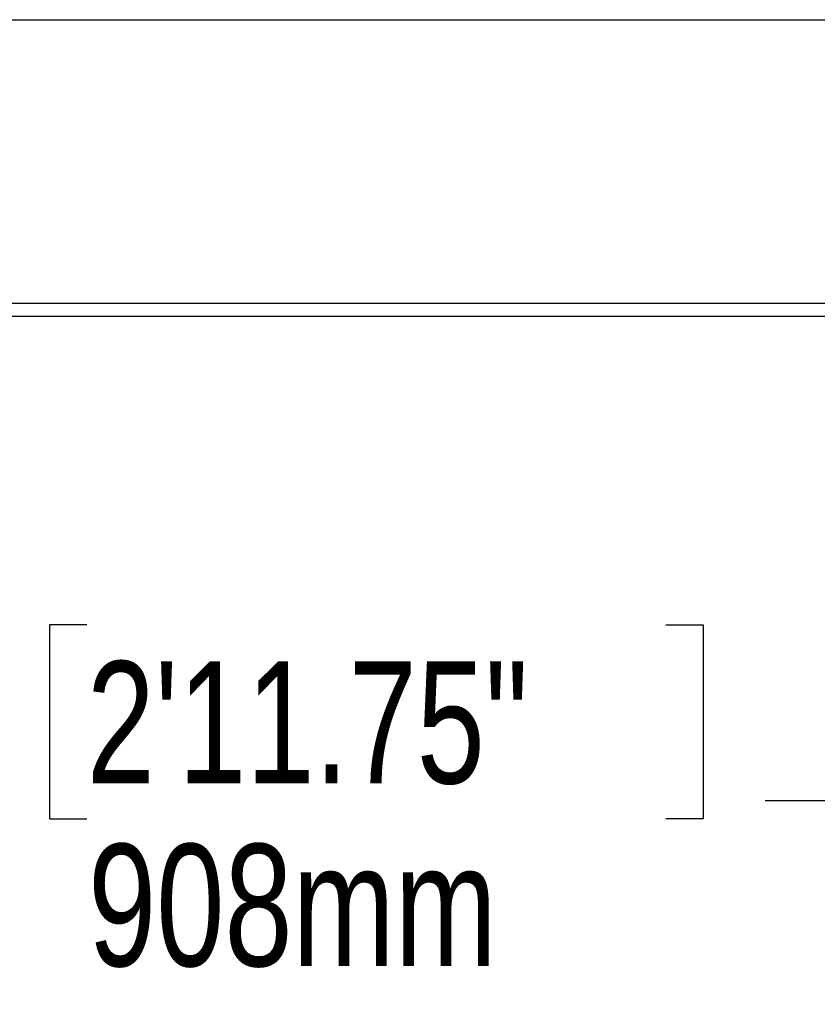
# Model space of a CAD drawing. Header units: millimetres. Extents: x 20 to 19631, y 28 to 16288.
# Tile 17 of 124: x 5876 to 6529, y 1251 to 2057. Entities that reach past the tile are written whole.
import ezdxf

# ---------------------------------------------------------------- set-up
doc = ezdxf.new("R2010")
doc.units = ezdxf.units.MM
doc.header["$LTSCALE"] = 2
doc.layers.add('COMPONENT_GEOMETRY', color=7, linetype='Continuous')
doc.styles.add('SLDTEXTSTYLE0', font='TXT', dxfattribs={"width": 0.75})
doc.dimstyles.new('SLDDIMSTYLE1', dxfattribs={"dimtxt": 100, "dimasz": 6.604, "dimexe": 0, "dimexo": 0.0625, "dimgap": 25, "dimtad": 0, "dimtih": 1, "dimtoh": 1, "dimdec": 1, "dimrnd": 1e-09, "dimzin": 12, "dimdsep": 46, "dimtxsty": 'SLDTEXTSTYLE0', "dimsah": 1, "dimcen": 0.09, "dimadec": 0, "dimazin": 3, "dimtfac": 1, "dimtdec": 1, "dimtofl": 0, "dimtmove": 0, "dimatfit": 3, "dimfxl": 1, "dimfrac": 2, "dimtolj": 1, "dimtzin": 12, "dimarcsym": 0})

# ---------------------------------------------------------------- blocks, each defined once
blk = doc.blocks.new('_D_3')
at = {"layer": 'COMPONENT_GEOMETRY', "color": 7}
for p, q in [((5259.93, 1822.95), (5259.93, 1411.64)), ((7075.93, 1822.95), (7075.93, 1411.64)), ((5930.92, 1562.02), (5900.45, 1562.02)), ((5900.45, 1562.02), (5900.45, 1403.27)), ((6404.95, 1562.02), (6435.42, 1562.02)), ((6435.42, 1562.02), (6435.42, 1403.27)), ((5259.93, 1417.99), (5849.7, 1417.99)), ((7075.93, 1417.99), (6486.17, 1417.99)), ((5900.45, 1403.27), (5930.92, 1403.27)), ((6435.42, 1403.27), (6404.95, 1403.27))]:
    blk.add_line(p, q, dxfattribs=at)
for points in [[(5259.93, 1417.99), (5266.54, 1416.98), (5266.54, 1419.01)], [(7075.93, 1417.99), (7069.33, 1419.01), (7069.33, 1416.98)]]:
    blk.add_solid(points, dxfattribs=at)
at = {"layer": 'COMPONENT_GEOMETRY', "color": 7, "char_height": 100, "attachment_point": 1, "style": 'SLDTEXTSTYLE0'}
for s, insert in [('2\'11.75"', (5930.92, 1532.18)), ('908mm', (5932.1, 1382.56))]:
    blk.add_mtext(s, dxfattribs=dict(at, insert=insert))

msp = doc.modelspace()

# ---------------------------------------------------------------- linework, layer by layer
at = {"color": 7, "linetype": 'Continuous', "lineweight": 25}
for p, q in [((5270.76, 2057.49), (7065.1, 2057.49)), ((5265.56, 1825.49), (7070.3, 1825.49)), ((7023.43, 1814.49), (5312.43, 1814.49))]:
    msp.add_line(p, q, dxfattribs=at)

# ---------------------------------------------------------------- dimensions: what is measured, and where the dimension line sits
at = {"layer": 'COMPONENT_GEOMETRY', "color": 7}
dim = msp.add_linear_dim(base=(7075.93, 1417.99), p1=(5259.93, 1825.49), p2=(7075.93, 1825.49), dimstyle='SLDDIMSTYLE1', dxfattribs=at)
dim.commit()
dim.dimension.update_dxf_attribs({"geometry": '_D_3', "text_midpoint": (6167.93, 1417.99), "dimtype": 160})

doc.saveas('drawing.dxf')
